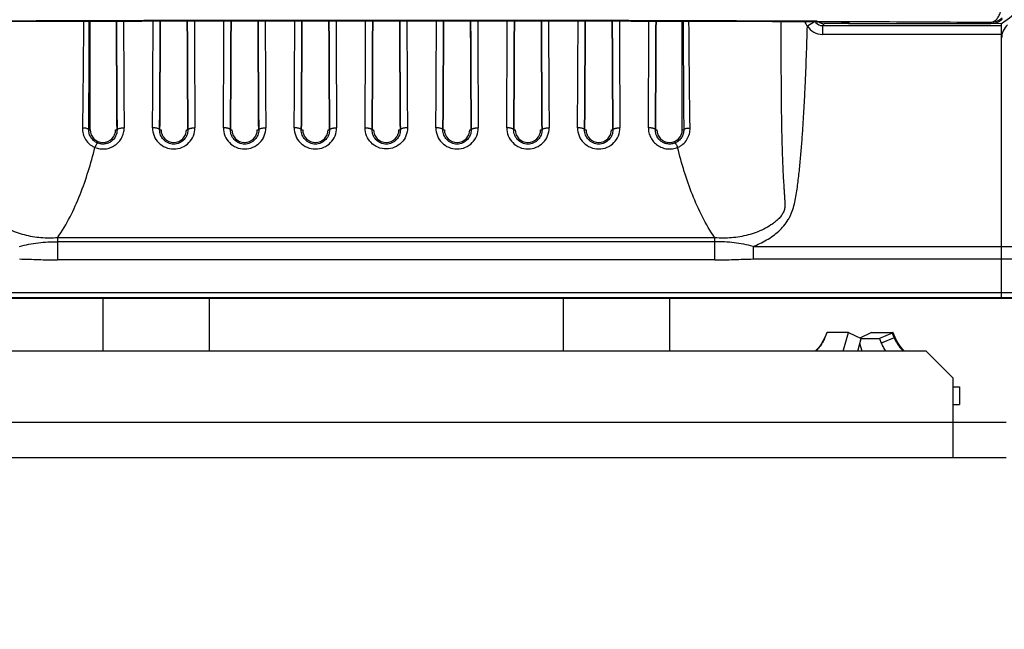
# Model space of a CAD drawing. Header units: millimetres. Extents: x 19266 to 21235, y -89 to 1237.
# Tile 38 of 74: x 20172 to 20283, y 352 to 421. Entities that reach past the tile are written whole.
import ezdxf

# ---------------------------------------------------------------- set-up
doc = ezdxf.new("R2010")
doc.units = ezdxf.units.MM
doc.header["$LTSCALE"] = 16.335
doc.header["$PDMODE"] = 3
doc.header["$PDSIZE"] = 0.3125
doc.layers.get('0').update_dxf_attribs({"linetype": 'CONTINUOUS'})
doc.layers.get('Defpoints').update_dxf_attribs({"linetype": 'CONTINUOUS'})
doc.layers.add('02___PRT_ALL_AXES', color=7, linetype='CONTINUOUS')
doc.layers.add('06___PRT_ALL_SURFS', color=7, linetype='CONTINUOUS')
doc.layers.add('尺寸线', color=3, linetype='CONTINUOUS', lineweight=13)
doc.styles.get("Standard").update_dxf_attribs({"font": 'SimSun Regular.ttf', "width": 0.8})
doc.dimstyles.new('ISO-25', dxfattribs={"dimtxt": 15, "dimasz": 15, "dimexe": 1.25, "dimexo": 0.625, "dimtad": 1, "dimtoh": 1, "dimdsep": 46, "dimtxsty": 'Standard', "dimcen": 2.5, "dimadec": 0, "dimazin": 0, "dimtfac": 1, "dimtmove": 0, "dimatfit": 3, "dimldrblk": 'CLOSEDBLANK', "dimfxl": 1, "dimarcsym": 0})

# ---------------------------------------------------------------- blocks, each defined once
blk = doc.blocks.new('*D13')
at = {"layer": 'Defpoints', "color": 0, "transparency": 16777216}
for p in [(20342.92, 433.61), (20082.92, 420.28), (20342.92, 324.32)]:
    blk.add_point(p, dxfattribs=at)
at = {"layer": '尺寸线', "color": 0, "lineweight": -2, "transparency": 16777216}
for p, q in [((20342.92, 432.99), (20342.92, 323.07)), ((20082.92, 419.66), (20082.92, 323.07)), ((20097.92, 324.32), (20327.92, 324.32))]:
    blk.add_line(p, q, dxfattribs=at)
at = {"layer": '尺寸线', "color": 0, "transparency": 16777216}
for points in [[(20097.92, 326.82), (20097.92, 321.82), (20082.92, 324.32)], [(20327.92, 326.82), (20327.92, 321.82), (20342.92, 324.32)]]:
    blk.add_solid(points, dxfattribs=at)
at = {"layer": '尺寸线', "color": 0, "transparency": 16777216, "insert": (20212.92, 334.19), "char_height": 15, "attachment_point": 5}
blk.add_mtext('260mm [10.24in]', dxfattribs=at)
blk = doc.blocks.new('_ClosedBlank')
at = {"color": 0, "linetype": 'ByBlock', "lineweight": -2}
for p, q in [((-1, 0.1667), (0, 0)), ((-1, 0.1667), (-1, -0.1667)), ((0, 0), (-1, -0.1667))]:
    blk.add_line(p, q, dxfattribs=at)

msp = doc.modelspace()

# ---------------------------------------------------------------- linework, layer by layer
at = {"color": 7, "linetype": 'Continuous'}
for p, q in [((20179.482, 408.363), (20179.482, 420.616)), ((20246.353, 408.363), (20246.353, 420.616)), ((20261.283, 420.563), (20260.487, 420.064)), ((20261.604, 420.562), (20261.591, 420.562)), ((20261.604, 420.608), (20263.658, 420.598)), ((20261.604, 420.562), (20261.671, 420.562)), ((20262.522, 420.557), (20262.886, 420.554)), ((20263.475, 420.549), (20263.637, 420.548)), ((20263.637, 420.548), (20263.811, 420.546)), ((20263.658, 420.598), (20263.96, 420.597)), ((20263.811, 420.546), (20263.973, 420.543)), ((20263.96, 420.597), (20264.745, 420.593)), ((20263.973, 420.543), (20264.172, 420.541)), ((20265.287, 420.363), (20264.983, 420.514)), ((20281.168, 420.497), (20281.219, 420.363)), ((20262.181, 420.126), (20262.391, 420.336)), ((20262.181, 420.126), (20282.416, 420.126)), ((20262.181, 420.126), (20262.181, 419.127)), ((20282.402, 420.351), (20262.391, 420.336)), ((20265.287, 420.363), (20281.219, 420.363)), ((20282.418, 389.363), (20282.418, 420.351)), ((20282.418, 419.127), (20262.181, 419.127)), ((20179.318, 408.363), (20179.482, 408.363)), ((20182.353, 408.363), (20182.514, 408.363)), ((20187.321, 408.363), (20187.482, 408.363)), ((20190.353, 408.363), (20190.514, 408.363)), ((20195.321, 408.363), (20195.482, 408.363)), ((20198.353, 408.363), (20198.514, 408.363)), ((20203.321, 408.363), (20203.482, 408.363)), ((20206.353, 408.363), (20206.514, 408.363)), ((20211.321, 408.363), (20211.482, 408.363)), ((20214.353, 408.363), (20214.514, 408.363)), ((20219.321, 408.363), (20219.482, 408.363)), ((20222.353, 408.363), (20222.514, 408.363)), ((20227.321, 408.363), (20227.482, 408.363)), ((20230.353, 408.363), (20230.514, 408.363)), ((20235.321, 408.363), (20235.482, 408.363)), ((20238.353, 408.363), (20238.514, 408.363)), ((20243.321, 408.363), (20243.482, 408.363)), ((20246.353, 408.363), (20246.517, 408.363)), ((20250.034, 396.171), (20175.801, 396.171)), ((20175.801, 396.171), (20175.801, 393.671)), ((20250.034, 393.671), (20250.034, 396.171)), ((20250.034, 395.728), (20175.801, 395.728)), ((20254.349, 395.191), (20342.918, 395.191)), ((20254.349, 395.191), (20254.349, 393.777)), ((20254.349, 393.777), (20342.332, 393.777)), ((20250.034, 393.671), (20175.801, 393.671)), ((20089.918, 389.363), (20335.918, 389.363)), ((20101.502, 389.981), (20324.267, 389.981)), ((20324.232, 389.395), (20101.538, 389.395)), ((20262.673, 385.462), (20262.45, 384.935)), ((20262.473, 384.925), (20262.45, 384.935)), ((20262.697, 385.452), (20262.473, 384.925)), ((20262.704, 385.471), (20262.697, 385.452)), ((20265.127, 385.471), (20262.704, 385.471)), ((20264.537, 383.363), (20265.127, 385.471)), ((20265.127, 385.471), (20266.571, 384.787)), ((20266.173, 383.363), (20266.571, 384.787)), ((20267.709, 385.471), (20266.418, 384.859)), ((20266.578, 384.787), (20268.621, 384.787)), ((20267.709, 385.471), (20270.131, 385.471)), ((20270.074, 385.402), (20268.621, 384.787)), ((20268.621, 384.787), (20268.832, 384.279)), ((20270.289, 384.894), (20268.832, 384.279)), ((20270.074, 385.402), (20270.289, 384.894)), ((20270.385, 384.935), (20270.162, 385.462)), ((20270.385, 384.935), (20270.289, 384.894)), ((20266.662, 383.363), (20266.418, 384.237)), ((20273.918, 383.363), (20151.918, 383.363)), ((20276.918, 380.363), (20273.918, 383.363)), ((20276.918, 380.363), (20276.918, 371.363)), ((20277.668, 379.363), (20277.668, 377.363)), ((20276.918, 377.363), (20277.668, 377.363)), ((20148.918, 375.363), (20276.918, 375.363)), ((20142.918, 371.363), (20282.918, 371.363))]:
    msp.add_line(p, q, dxfattribs=at)
at = {"color": 3, "linetype": 'Continuous'}
msp.add_line((20276.918, 375.363), (20282.918, 375.363), dxfattribs=at)
at = {"color": 7, "linetype": 'Continuous'}
for points in [[(20164.243, 420.562), (20174.528, 420.602), (20185.308, 420.633), (20196.289, 420.653), (20207.39, 420.664), (20218.528, 420.663), (20229.621, 420.653), (20240.59, 420.632), (20251.351, 420.602)], [(20251.351, 420.602), (20261.699, 420.562), (20262.087, 420.56), (20262.448, 420.557), (20262.783, 420.555), (20263.09, 420.553), (20263.37, 420.55), (20263.623, 420.547), (20263.85, 420.545), (20264.05, 420.542), (20264.225, 420.539), (20264.375, 420.536), (20264.5, 420.534), (20264.601, 420.531), (20264.676, 420.529), (20264.724, 420.527), (20264.734, 420.527)], [(20262.45, 384.935), (20262.28, 384.576), (20262.033, 384.154), (20261.763, 383.78), (20261.493, 383.469), (20261.379, 383.363)], [(20271.456, 383.363), (20271.342, 383.469), (20271.072, 383.78), (20270.802, 384.154), (20270.555, 384.576), (20270.385, 384.935)]]:
    msp.add_lwpolyline(points, dxfattribs=at)
for centre, radius, start, end in [((20272.398, 435.363), 18.038, 303.67917, 56.32083), ((20212.918, -10825.948), 11246.661, 89.7519658, 90.2480398), ((20212.918, -11105.528), 11526.193, 89.7579834, 90.2420221), ((17046.563, 429.91), 3132.83, 359.605916, 359.829977), ((23098.168, 430.214), 2915.736, 180.188514, 180.429399), ((22996.824, 429.975), 2813.592, 180.190436, 180.435607), ((17328.368, 430.219), 2858.235, 359.566307, 359.807814), ((17315.273, 429.979), 2872.129, 359.568769, 359.813552), ((23106.368, 430.215), 2915.936, 180.188174, 180.429392), ((23004.975, 429.976), 2813.743, 180.190101, 180.435605), ((17336.199, 430.22), 2858.404, 359.566313, 359.808105), ((17323.145, 429.98), 2872.258, 359.568772, 359.813842), ((23114.513, 430.216), 2916.081, 180.187927, 180.429387), ((23013.083, 429.977), 2813.851, 180.189861, 180.435603), ((17344.097, 430.221), 2858.506, 359.566316, 359.808281), ((17331.074, 429.98), 2872.329, 359.568773, 359.814002), ((23122.597, 430.217), 2916.164, 180.187785, 180.429384), ((23021.149, 429.977), 2813.917, 180.189714, 180.435601), ((17352.031, 430.221), 2858.573, 359.566319, 359.808367), ((17339.02, 429.981), 2872.382, 359.568775, 359.814073), ((23130.582, 430.217), 2916.15, 180.187769, 180.429385), ((23029.142, 429.977), 2813.91, 180.189713, 180.435602), ((17360.053, 430.221), 2858.551, 359.566318, 359.808366), ((17347.052, 429.981), 2872.35, 359.568773, 359.814057), ((23138.558, 430.216), 2916.126, 180.18784, 180.429385), ((23037.124, 429.977), 2813.892, 180.189801, 180.435602), ((17368.137, 430.22), 2858.466, 359.566315, 359.80822), ((17355.117, 429.98), 2872.286, 359.568772, 359.813912), ((23146.465, 430.216), 2916.033, 180.187997, 180.429389), ((23045.044, 429.977), 2813.812, 180.189978, 180.435603), ((17376.274, 430.22), 2858.329, 359.56631, 359.807984), ((17363.227, 429.979), 2872.176, 359.56877, 359.813663), ((23154.297, 430.215), 2915.865, 180.188284, 180.429395), ((23052.912, 429.976), 2813.679, 180.190274, 180.435606), ((17384.466, 430.218), 2858.138, 359.566303, 359.807653), ((17371.379, 429.978), 2872.023, 359.568767, 359.813319), ((23267.476, 429.36), 3021.033, 180.165878, 180.398229), ((20262.185, 421.129), 1.005, 214.54431, 223.34578), ((20262.18, 421.124), 0.998, 223.33523, 270.06798), ((20259.845, 12.799), 407.767, 89.62387, 89.74337), ((20260.946, 168.943), 251.619, 89.42401, 89.55818), ((20263.034, 347.05), 73.499, 88.97458, 89.11291), ((20265.283, 423.354), 2.991, 251.08165, 254.96883), ((20265.285, 423.362), 2.999, 254.9757, 259.09894), ((20265.288, 423.375), 3.012, 259.09474, 269.97421), ((20264.983, 423.505), 2.99, 265.23859, 270.00187), ((20281.168, 422.497), 2, 269.99893, 311.26049), ((20281.219, 422.362), 1.999, 269.99786, 299.81724), ((20281.214, 422.369), 2.008, 299.83023, 311.12415), ((20262.181, 421.126), 1.999, 212.07311, 270.00255), ((20284.418, 418.697), 2, 131.0535, 180), ((20180.918, 408.363), 1.436, 180, 0), ((20188.918, 408.363), 1.436, 180, 0), ((20196.918, 408.363), 1.436, 180, 0), ((20204.918, 408.363), 1.436, 180, 0), ((20212.918, 408.363), 1.436, 180, 0), ((20220.918, 408.363), 1.436, 180, 0), ((20228.918, 408.363), 1.436, 180, 0), ((20236.918, 408.363), 1.436, 180, 0), ((20244.918, 408.363), 1.436, 180, 0)]:
    msp.add_arc(centre, radius, start, end, dxfattribs=at)
for centre, major_axis, ratio, start_param, end_param in [((20184.546, 430.74), (0, 82.2), 0.0261859, -4.5889728, -4.4366791), ((20185.289, 430.74), (0, 82.2), 0.0261859, -1.8465062, -1.6940642), ((20192.546, 430.74), (0, 82.2), 0.0261859, -4.589191, -4.4366791), ((20193.289, 430.74), (0, 82.2), 0.0261859, -1.8465062, -1.6938807), ((20200.546, 430.74), (0, 82.2), 0.0261859, -4.5893499, -4.4366791), ((20201.289, 430.74), (0, 82.2), 0.0261859, -1.8465062, -1.6937797), ((20208.546, 430.74), (0, 82.2), 0.0261859, -4.5894409, -4.4366791), ((20209.289, 430.74), (0, 82.2), 0.0261859, -1.8465062, -1.6937349), ((20216.546, 430.74), (0, 82.2), 0.0261859, -4.5894515, -4.4366791), ((20217.289, 430.74), (0, 82.2), 0.0261859, -1.8465062, -1.6937456), ((20224.546, 430.74), (0, 82.2), 0.0261859, -4.5894068, -4.4366791), ((20225.289, 430.74), (0, 82.2), 0.0261859, -1.8465062, -1.6938372), ((20232.546, 430.74), (0, 82.2), 0.0261859, -4.5893061, -4.4366791), ((20233.289, 430.74), (0, 82.2), 0.0261859, -1.8465062, -1.6939956), ((20240.546, 430.74), (0, 82.2), 0.0261859, -4.5891225, -4.4366791), ((20241.289, 430.74), (0, 82.2), 0.0261859, -1.8465062, -1.6942135), ((20262.392, 421.337), (0.708, 0.708), 0.999315, -3.0324022, -2.3565371)]:
    msp.add_ellipse(centre, major_axis=major_axis, ratio=ratio, start_param=start_param, end_param=end_param, dxfattribs=at)
for points, knots in [([(20281.168, 420.497), (20281.286, 420.499), (20281.537, 420.563), (20281.859, 420.816), (20282.119, 421.192), (20282.238, 421.493), (20282.285, 421.656)], [0, 0, 0, 0, 0.206932, 0.4373653, 0.7022693, 1, 1, 1, 1]), ([(20175.801, 396.171), (20175.487, 396.148), (20174.857, 396.123), (20173.912, 396.159), (20172.973, 396.275), (20172.048, 396.473), (20171.146, 396.756), (20170.277, 397.129), (20169.592, 397.521), (20169.079, 397.888), (20168.718, 398.193), (20168.388, 398.533), (20168.106, 398.915), (20167.927, 399.359), (20167.887, 399.833), (20167.902, 400.304), (20167.932, 400.774), (20167.964, 401.244), (20168.008, 401.871), (20168.058, 402.654), (20168.109, 403.594), (20168.152, 404.536), (20168.188, 405.477), (20168.218, 406.419), (20168.252, 407.676), (20168.283, 409.248), (20168.308, 411.135), (20168.324, 413.023), (20168.334, 414.911), (20168.34, 417.429), (20168.34, 419.318), (20168.339, 420.578)], [0, 0, 0, 0, 0.031285, 0.0625695, 0.0938491, 0.1251242, 0.1563948, 0.1876641, 0.2189303, 0.2345718, 0.2502157, 0.2658589, 0.2815007, 0.2971261, 0.3127523, 0.3283578, 0.3439546, 0.3595469, 0.3751383, 0.4063243, 0.437516, 0.4687149, 0.4999213, 0.5311351, 0.562356, 0.6248177, 0.6873035, 0.7498105, 0.8123361, 0.8748778, 1, 1, 1, 1]), ([(20178.726, 420.611), (20178.72, 419.598), (20178.706, 417.577), (20178.68, 415.054), (20178.66, 413.045), (20178.641, 411.052), (20178.621, 409.56), (20178.599, 408.568)], [0, 0, 0, 0, 0.2524032, 0.5034413, 0.6283544, 0.7528044, 1, 1, 1, 1]), ([(20247.236, 408.568), (20247.214, 409.56), (20247.194, 411.052), (20247.175, 413.045), (20247.155, 415.054), (20247.129, 417.577), (20247.116, 419.598), (20247.11, 420.611)], [0, 0, 0, 0, 0.2471955, 0.3716457, 0.496559, 0.7475971, 1, 1, 1, 1]), ([(20257.496, 420.578), (20257.495, 419.318), (20257.495, 417.429), (20257.502, 414.911), (20257.511, 413.022), (20257.527, 411.135), (20257.552, 409.248), (20257.583, 407.676), (20257.617, 406.419), (20257.647, 405.477), (20257.683, 404.535), (20257.726, 403.594), (20257.777, 402.653), (20257.827, 401.87), (20257.871, 401.244), (20257.904, 400.774), (20257.933, 400.304), (20257.949, 399.833), (20257.914, 399.438), (20257.819, 399.136), (20257.681, 398.852), (20257.447, 398.532), (20257.117, 398.193), (20256.756, 397.888), (20256.244, 397.521), (20255.558, 397.129), (20254.689, 396.756), (20253.787, 396.473), (20252.862, 396.275), (20251.923, 396.159), (20250.978, 396.123), (20250.348, 396.148), (20250.034, 396.171)], [0, 0, 0, 0, 0.1251208, 0.1876617, 0.2501866, 0.3126929, 0.3751779, 0.4376389, 0.4688594, 0.5000729, 0.5312789, 0.5624774, 0.5936687, 0.6248543, 0.6404456, 0.6560378, 0.6716339, 0.68724, 0.7028596, 0.7106885, 0.718516, 0.7341536, 0.7497949, 0.7654371, 0.7810775, 0.8123424, 0.8436108, 0.8748805, 0.9061545, 0.937433, 0.9687161, 1, 1, 1, 1]), ([(20264.35, 420.538), (20264.438, 420.536), (20264.562, 420.534), (20264.716, 420.529), (20264.805, 420.527), (20264.875, 420.524), (20264.928, 420.521), (20264.961, 420.518), (20264.978, 420.517), (20264.983, 420.514)], [0, 0, 0, 0, 0.419005, 0.5871734, 0.7272268, 0.8387772, 0.9215501, 0.9753201, 1, 1, 1, 1]), ([(20264.745, 420.593), (20266.167, 420.586), (20271.642, 420.558), (20277.116, 420.525), (20281.168, 420.497)], [0, 0, 0, 0, 0.2598352, 1, 1, 1, 1]), ([(20254.349, 395.191), (20254.877, 395.391), (20255.904, 395.875), (20257.057, 396.71), (20257.845, 397.524), (20258.264, 398.096), (20258.54, 398.591), (20258.771, 399.108), (20258.978, 399.786), (20259.154, 400.615), (20259.294, 401.452), (20259.41, 402.292), (20259.546, 403.415), (20259.688, 404.822), (20259.831, 406.512), (20259.955, 408.203), (20260.063, 409.896), (20260.158, 411.59), (20260.27, 413.849), (20260.386, 416.673), (20260.456, 418.934), (20260.487, 420.064)], [0, 0, 0, 0, 0.0624621, 0.1248857, 0.1561334, 0.1873752, 0.2030081, 0.2186398, 0.2498873, 0.2811433, 0.312398, 0.3436531, 0.374908, 0.4374168, 0.4999259, 0.5624352, 0.6249445, 0.6874539, 0.7499632, 0.8749815, 1, 1, 1, 1]), ([(20179.318, 408.363), (20179.315, 408.394), (20179.265, 408.437), (20179.189, 408.473), (20179.06, 408.516), (20178.862, 408.551), (20178.691, 408.565), (20178.599, 408.568)], [0, 0, 0, 0, 0.1212846, 0.2173664, 0.3378157, 0.6414768, 1, 1, 1, 1]), ([(20178.599, 408.568), (20178.604, 408.34), (20178.648, 407.878), (20178.934, 407.24), (20179.313, 406.794), (20179.692, 406.523), (20179.901, 406.417), (20180.008, 406.37)], [0, 0, 0, 0, 0.2473883, 0.4962876, 0.7468708, 0.8732272, 1, 1, 1, 1]), ([(20180.309, 406.867), (20180.16, 406.929), (20179.88, 407.098), (20179.558, 407.46), (20179.359, 407.894), (20179.317, 408.208), (20179.318, 408.363)], [0, 0, 0, 0, 0.2557283, 0.5076755, 0.7556751, 1, 1, 1, 1]), ([(20180.008, 406.37), (20180.192, 406.296), (20180.58, 406.192), (20181.18, 406.182), (20181.764, 406.32), (20182.293, 406.593), (20182.735, 406.984), (20183.067, 407.465), (20183.271, 408.009), (20183.315, 408.393), (20183.314, 408.584)], [0, 0, 0, 0, 0.1268599, 0.2541881, 0.3811155, 0.5070654, 0.6317143, 0.7551189, 0.8777302, 1, 1, 1, 1]), ([(20182.514, 408.363), (20182.517, 408.114), (20182.401, 407.601), (20181.971, 407.095), (20181.507, 406.842), (20181.111, 406.741), (20180.7, 406.744), (20180.434, 406.816), (20180.309, 406.867)], [0, 0, 0, 0, 0.2383924, 0.4829606, 0.6103031, 0.7399252, 0.8705249, 1, 1, 1, 1]), ([(20182.514, 408.363), (20182.517, 408.398), (20182.574, 408.448), (20182.661, 408.488), (20182.761, 408.521), (20182.88, 408.547), (20183.066, 408.575), (20183.213, 408.583), (20183.314, 408.584)], [0, 0, 0, 0, 0.124202, 0.2220403, 0.3440704, 0.4876304, 0.6485435, 1, 1, 1, 1]), ([(20186.521, 408.584), (20186.519, 408.278), (20186.638, 407.655), (20187.162, 406.861), (20187.962, 406.32), (20188.918, 406.129), (20189.873, 406.32), (20190.673, 406.861), (20191.197, 407.655), (20191.316, 408.278), (20191.314, 408.584)], [0, 0, 0, 0, 0.1228566, 0.2466948, 0.3725366, 0.5000256, 0.6275026, 0.7533225, 0.8771478, 1, 1, 1, 1]), ([(20187.321, 408.363), (20187.318, 408.398), (20187.261, 408.448), (20187.174, 408.488), (20187.074, 408.521), (20186.955, 408.547), (20186.769, 408.575), (20186.622, 408.583), (20186.521, 408.584)], [0, 0, 0, 0, 0.1242738, 0.2221402, 0.3441804, 0.4877322, 0.6486213, 1, 1, 1, 1]), ([(20190.514, 408.363), (20190.516, 408.161), (20190.442, 407.749), (20190.104, 407.214), (20189.57, 406.838), (20188.917, 406.701), (20188.264, 406.838), (20187.731, 407.214), (20187.393, 407.749), (20187.319, 408.161), (20187.321, 408.363)], [0, 0, 0, 0, 0.1205296, 0.243008, 0.3696589, 0.50006, 0.6304338, 0.7570345, 0.8794762, 1, 1, 1, 1]), ([(20190.514, 408.363), (20190.517, 408.398), (20190.574, 408.448), (20190.661, 408.488), (20190.761, 408.521), (20190.88, 408.547), (20191.066, 408.575), (20191.213, 408.583), (20191.314, 408.584)], [0, 0, 0, 0, 0.124202, 0.2220403, 0.3440704, 0.4876304, 0.6485435, 1, 1, 1, 1]), ([(20194.521, 408.584), (20194.519, 408.278), (20194.638, 407.655), (20195.162, 406.861), (20195.962, 406.32), (20196.918, 406.129), (20197.873, 406.32), (20198.673, 406.861), (20199.197, 407.655), (20199.316, 408.278), (20199.314, 408.584)], [0, 0, 0, 0, 0.1228566, 0.2466948, 0.3725366, 0.5000256, 0.6275026, 0.7533225, 0.8771478, 1, 1, 1, 1]), ([(20195.321, 408.363), (20195.318, 408.398), (20195.261, 408.448), (20195.174, 408.488), (20195.074, 408.521), (20194.955, 408.547), (20194.769, 408.575), (20194.622, 408.583), (20194.521, 408.584)], [0, 0, 0, 0, 0.1242738, 0.2221402, 0.3441804, 0.4877322, 0.6486213, 1, 1, 1, 1]), ([(20198.514, 408.363), (20198.516, 408.161), (20198.442, 407.749), (20198.104, 407.214), (20197.57, 406.838), (20196.917, 406.701), (20196.264, 406.838), (20195.731, 407.214), (20195.393, 407.749), (20195.319, 408.161), (20195.321, 408.363)], [0, 0, 0, 0, 0.1205296, 0.243008, 0.3696589, 0.50006, 0.6304338, 0.7570345, 0.8794762, 1, 1, 1, 1]), ([(20198.514, 408.363), (20198.517, 408.398), (20198.574, 408.448), (20198.661, 408.488), (20198.761, 408.521), (20198.88, 408.547), (20199.066, 408.575), (20199.213, 408.583), (20199.314, 408.584)], [0, 0, 0, 0, 0.124202, 0.2220403, 0.3440704, 0.4876304, 0.6485435, 1, 1, 1, 1]), ([(20202.521, 408.584), (20202.519, 408.278), (20202.638, 407.655), (20203.162, 406.861), (20203.962, 406.32), (20204.918, 406.129), (20205.873, 406.32), (20206.673, 406.861), (20207.197, 407.655), (20207.316, 408.278), (20207.314, 408.584)], [0, 0, 0, 0, 0.1228566, 0.2466948, 0.3725366, 0.5000256, 0.6275026, 0.7533225, 0.8771478, 1, 1, 1, 1]), ([(20203.321, 408.363), (20203.318, 408.398), (20203.261, 408.448), (20203.174, 408.488), (20203.074, 408.521), (20202.955, 408.547), (20202.769, 408.575), (20202.622, 408.583), (20202.521, 408.584)], [0, 0, 0, 0, 0.1242738, 0.2221402, 0.3441804, 0.4877322, 0.6486213, 1, 1, 1, 1]), ([(20206.514, 408.363), (20206.516, 408.161), (20206.442, 407.749), (20206.104, 407.214), (20205.57, 406.838), (20204.917, 406.701), (20204.264, 406.838), (20203.731, 407.214), (20203.393, 407.749), (20203.319, 408.161), (20203.321, 408.363)], [0, 0, 0, 0, 0.1205296, 0.243008, 0.3696589, 0.50006, 0.6304338, 0.7570345, 0.8794762, 1, 1, 1, 1]), ([(20206.514, 408.363), (20206.517, 408.398), (20206.574, 408.448), (20206.661, 408.488), (20206.761, 408.521), (20206.88, 408.547), (20207.066, 408.575), (20207.213, 408.583), (20207.314, 408.584)], [0, 0, 0, 0, 0.124202, 0.2220403, 0.3440704, 0.4876304, 0.6485435, 1, 1, 1, 1]), ([(20215.314, 408.584), (20215.316, 408.278), (20215.197, 407.655), (20214.673, 406.861), (20213.873, 406.32), (20212.917, 406.128), (20211.962, 406.32), (20211.162, 406.861), (20210.638, 407.655), (20210.519, 408.278), (20210.521, 408.584)], [0, 0, 0, 0, 0.1228363, 0.2466816, 0.3725307, 0.5000236, 0.6275069, 0.7533366, 0.8771674, 1, 1, 1, 1]), ([(20210.521, 408.584), (20210.622, 408.583), (20210.769, 408.575), (20210.955, 408.547), (20211.074, 408.521), (20211.174, 408.488), (20211.261, 408.448), (20211.318, 408.398), (20211.321, 408.363)], [0, 0, 0, 0, 0.3513668, 0.5122354, 0.6558005, 0.7778751, 0.8757674, 1, 1, 1, 1]), ([(20214.514, 408.363), (20214.516, 408.161), (20214.442, 407.749), (20214.104, 407.214), (20213.57, 406.838), (20212.917, 406.701), (20212.264, 406.838), (20211.731, 407.214), (20211.393, 407.749), (20211.319, 408.161), (20211.321, 408.363)], [0, 0, 0, 0, 0.1205308, 0.2430082, 0.3696598, 0.5000605, 0.6304345, 0.7570343, 0.8794755, 1, 1, 1, 1]), ([(20215.314, 408.584), (20215.213, 408.583), (20215.066, 408.575), (20214.88, 408.547), (20214.761, 408.521), (20214.661, 408.488), (20214.574, 408.448), (20214.517, 408.398), (20214.514, 408.363)], [0, 0, 0, 0, 0.3512291, 0.5120227, 0.6555566, 0.7776767, 0.8756459, 1, 1, 1, 1]), ([(20218.521, 408.584), (20218.519, 408.278), (20218.638, 407.655), (20219.162, 406.861), (20219.962, 406.32), (20220.918, 406.129), (20221.873, 406.32), (20222.673, 406.861), (20223.197, 407.655), (20223.316, 408.278), (20223.314, 408.584)], [0, 0, 0, 0, 0.1228553, 0.2466948, 0.3725353, 0.5000244, 0.6275019, 0.7533221, 0.8771461, 1, 1, 1, 1]), ([(20219.321, 408.363), (20219.318, 408.398), (20219.261, 408.448), (20219.174, 408.488), (20219.074, 408.521), (20218.955, 408.547), (20218.769, 408.575), (20218.622, 408.583), (20218.521, 408.584)], [0, 0, 0, 0, 0.1242738, 0.2221402, 0.3441804, 0.4877322, 0.6486213, 1, 1, 1, 1]), ([(20222.514, 408.363), (20222.516, 408.161), (20222.442, 407.749), (20222.104, 407.214), (20221.57, 406.838), (20220.917, 406.701), (20220.264, 406.838), (20219.731, 407.214), (20219.393, 407.749), (20219.319, 408.161), (20219.321, 408.363)], [0, 0, 0, 0, 0.120531, 0.2430082, 0.3696602, 0.5000608, 0.6304355, 0.7570352, 0.879478, 1, 1, 1, 1]), ([(20222.514, 408.363), (20222.517, 408.398), (20222.574, 408.448), (20222.661, 408.488), (20222.761, 408.521), (20222.88, 408.547), (20223.066, 408.575), (20223.213, 408.583), (20223.314, 408.584)], [0, 0, 0, 0, 0.1242329, 0.2221254, 0.3442002, 0.4877654, 0.6486339, 1, 1, 1, 1]), ([(20226.521, 408.584), (20226.519, 408.278), (20226.638, 407.655), (20227.162, 406.861), (20227.962, 406.32), (20228.918, 406.129), (20229.873, 406.32), (20230.673, 406.861), (20231.197, 407.655), (20231.316, 408.278), (20231.314, 408.584)], [0, 0, 0, 0, 0.1228553, 0.2466948, 0.3725353, 0.5000244, 0.6275019, 0.7533221, 0.8771461, 1, 1, 1, 1]), ([(20227.321, 408.363), (20227.318, 408.398), (20227.261, 408.448), (20227.174, 408.488), (20227.074, 408.521), (20226.955, 408.547), (20226.769, 408.575), (20226.622, 408.583), (20226.521, 408.584)], [0, 0, 0, 0, 0.1242738, 0.2221402, 0.3441804, 0.4877322, 0.6486213, 1, 1, 1, 1]), ([(20230.514, 408.363), (20230.516, 408.161), (20230.442, 407.749), (20230.104, 407.214), (20229.57, 406.838), (20228.917, 406.701), (20228.264, 406.838), (20227.731, 407.214), (20227.393, 407.749), (20227.319, 408.161), (20227.321, 408.363)], [0, 0, 0, 0, 0.120531, 0.2430082, 0.3696602, 0.5000608, 0.6304355, 0.7570352, 0.879478, 1, 1, 1, 1]), ([(20230.514, 408.363), (20230.517, 408.398), (20230.574, 408.448), (20230.661, 408.488), (20230.761, 408.521), (20230.88, 408.547), (20231.066, 408.575), (20231.213, 408.583), (20231.314, 408.584)], [0, 0, 0, 0, 0.1242329, 0.2221254, 0.3442002, 0.4877654, 0.6486339, 1, 1, 1, 1]), ([(20234.521, 408.584), (20234.519, 408.278), (20234.638, 407.655), (20235.162, 406.861), (20235.962, 406.32), (20236.918, 406.129), (20237.873, 406.32), (20238.673, 406.861), (20239.197, 407.655), (20239.316, 408.278), (20239.314, 408.584)], [0, 0, 0, 0, 0.1228553, 0.2466948, 0.3725353, 0.5000244, 0.6275019, 0.7533221, 0.8771461, 1, 1, 1, 1]), ([(20235.321, 408.363), (20235.318, 408.398), (20235.261, 408.448), (20235.174, 408.488), (20235.074, 408.521), (20234.955, 408.547), (20234.769, 408.575), (20234.622, 408.583), (20234.521, 408.584)], [0, 0, 0, 0, 0.1242738, 0.2221402, 0.3441804, 0.4877322, 0.6486213, 1, 1, 1, 1]), ([(20238.514, 408.363), (20238.516, 408.161), (20238.442, 407.749), (20238.104, 407.214), (20237.57, 406.838), (20236.917, 406.701), (20236.264, 406.838), (20235.731, 407.214), (20235.393, 407.749), (20235.319, 408.161), (20235.321, 408.363)], [0, 0, 0, 0, 0.120531, 0.2430082, 0.3696602, 0.5000608, 0.6304355, 0.7570352, 0.879478, 1, 1, 1, 1]), ([(20238.514, 408.363), (20238.517, 408.398), (20238.574, 408.448), (20238.661, 408.488), (20238.761, 408.521), (20238.88, 408.547), (20239.066, 408.575), (20239.213, 408.583), (20239.314, 408.584)], [0, 0, 0, 0, 0.1242329, 0.2221254, 0.3442002, 0.4877654, 0.6486339, 1, 1, 1, 1]), ([(20242.521, 408.584), (20242.52, 408.393), (20242.564, 408.009), (20242.768, 407.465), (20243.1, 406.984), (20243.542, 406.593), (20244.071, 406.32), (20244.655, 406.182), (20245.256, 406.192), (20245.644, 406.296), (20245.827, 406.37)], [0, 0, 0, 0, 0.1222671, 0.2448767, 0.3682848, 0.4929386, 0.6188915, 0.7458225, 0.873146, 1, 1, 1, 1]), ([(20243.321, 408.363), (20243.318, 408.398), (20243.261, 408.448), (20243.174, 408.488), (20243.074, 408.521), (20242.955, 408.547), (20242.769, 408.575), (20242.622, 408.583), (20242.521, 408.584)], [0, 0, 0, 0, 0.1242738, 0.2221402, 0.3441804, 0.4877322, 0.6486213, 1, 1, 1, 1]), ([(20245.526, 406.867), (20245.401, 406.816), (20245.135, 406.744), (20244.724, 406.741), (20244.327, 406.842), (20243.864, 407.095), (20243.434, 407.601), (20243.318, 408.114), (20243.321, 408.363)], [0, 0, 0, 0, 0.1295231, 0.2601509, 0.389758, 0.5170665, 0.7615868, 1, 1, 1, 1]), ([(20246.517, 408.363), (20246.518, 408.208), (20246.476, 407.894), (20246.277, 407.46), (20245.955, 407.098), (20245.675, 406.929), (20245.526, 406.867)], [0, 0, 0, 0, 0.244357, 0.4924216, 0.7443651, 1, 1, 1, 1]), ([(20245.827, 406.37), (20245.934, 406.418), (20246.143, 406.524), (20246.522, 406.794), (20246.901, 407.241), (20247.187, 407.879), (20247.232, 408.34), (20247.236, 408.568)], [0, 0, 0, 0, 0.1268114, 0.2531619, 0.503793, 0.7526644, 1, 1, 1, 1]), ([(20246.517, 408.363), (20246.52, 408.394), (20246.57, 408.437), (20246.646, 408.473), (20246.775, 408.516), (20246.973, 408.551), (20247.144, 408.565), (20247.236, 408.568)], [0, 0, 0, 0, 0.1212929, 0.2174125, 0.3378964, 0.6415364, 1, 1, 1, 1]), ([(20175.801, 396.171), (20176.321, 396.924), (20177.249, 398.513), (20178.375, 401.037), (20179.29, 403.666), (20179.784, 405.462), (20180.008, 406.37)], [0, 0, 0, 0, 0.2475729, 0.4962414, 0.7469232, 1, 1, 1, 1]), ([(20180.309, 406.867), (20180.303, 406.869), (20180.284, 406.858), (20180.26, 406.833), (20180.228, 406.79), (20180.174, 406.704), (20180.098, 406.563), (20180.039, 406.439), (20180.008, 406.37)], [0, 0, 0, 0, 0.0340066, 0.0947194, 0.1849198, 0.3033601, 0.6146694, 1, 1, 1, 1]), ([(20245.526, 406.867), (20245.532, 406.869), (20245.551, 406.858), (20245.575, 406.833), (20245.607, 406.79), (20245.661, 406.704), (20245.737, 406.563), (20245.796, 406.439), (20245.827, 406.37)], [0, 0, 0, 0, 0.0340001, 0.094708, 0.1849067, 0.3033482, 0.6146649, 1, 1, 1, 1]), ([(20250.034, 396.171), (20249.514, 396.924), (20248.586, 398.513), (20247.46, 401.037), (20246.545, 403.666), (20246.051, 405.462), (20245.827, 406.37)], [0, 0, 0, 0, 0.2475729, 0.4962415, 0.7469233, 1, 1, 1, 1]), ([(20171.486, 395.191), (20171.834, 395.297), (20172.544, 395.461), (20173.622, 395.624), (20174.71, 395.709), (20175.437, 395.724), (20175.801, 395.728)], [0, 0, 0, 0, 0.2501225, 0.4999253, 0.7497073, 1, 1, 1, 1]), ([(20254.349, 395.191), (20254.003, 395.302), (20253.29, 395.456), (20252.213, 395.625), (20251.125, 395.711), (20250.398, 395.72), (20250.034, 395.728)], [0, 0, 0, 0, 0.2501568, 0.4998162, 0.7496984, 1, 1, 1, 1]), ([(20171.486, 393.777), (20171.846, 393.777), (20172.565, 393.755), (20174.003, 393.695), (20175.082, 393.671), (20175.801, 393.671)], [0, 0, 0, 0, 0.2500176, 0.4999612, 1, 1, 1, 1]), ([(20250.034, 393.671), (20250.753, 393.671), (20251.832, 393.696), (20253.27, 393.755), (20253.989, 393.777), (20254.349, 393.777)], [0, 0, 0, 0, 0.5000424, 0.7499788, 1, 1, 1, 1]), ([(20262.473, 384.925), (20262.407, 384.77), (20262.262, 384.471), (20262.008, 384.056), (20261.734, 383.685), (20261.536, 383.463), (20261.436, 383.362)], [0, 0, 0, 0, 0.2681066, 0.527913, 0.7734063, 1, 1, 1, 1]), ([(20262.673, 385.462), (20262.675, 385.466), (20262.687, 385.47), (20262.697, 385.471), (20262.704, 385.471)], [0, 0, 0, 0, 0.3523313, 1, 1, 1, 1]), ([(20270.074, 385.402), (20270.087, 385.408), (20270.111, 385.418), (20270.137, 385.433), (20270.152, 385.444), (20270.159, 385.451), (20270.163, 385.459), (20270.162, 385.462)], [0, 0, 0, 0, 0.3938194, 0.6988608, 0.8119069, 0.8979437, 1, 1, 1, 1]), ([(20270.162, 385.462), (20270.16, 385.466), (20270.148, 385.47), (20270.138, 385.471), (20270.131, 385.471)], [0, 0, 0, 0, 0.3523313, 1, 1, 1, 1]), ([(20270.289, 384.894), (20270.354, 384.739), (20270.5, 384.442), (20270.755, 384.031), (20271.029, 383.67), (20271.227, 383.456), (20271.328, 383.361)], [0, 0, 0, 0, 0.270811, 0.5319801, 0.7767509, 1, 1, 1, 1]), ([(20268.832, 384.279), (20268.903, 384.108), (20269.056, 383.794), (20269.239, 383.496), (20269.331, 383.362)], [0, 0, 0, 0, 0.5310472, 1, 1, 1, 1])]:
    msp.add_open_spline(points, degree=3, knots=knots, dxfattribs=at)
msp.add_open_spline([(20260.185, 420.563), (20260.257, 420.383), (20260.362, 420.214), (20260.487, 420.064)], degree=3, dxfattribs=at)
at = {"layer": '02___PRT_ALL_AXES', "color": 7, "linetype": 'Continuous'}
for p, q in [((20180.918, 389.363), (20180.918, 383.363)), ((20192.918, 389.363), (20192.918, 383.363)), ((20232.918, 389.363), (20232.918, 383.363)), ((20244.918, 389.363), (20244.918, 383.363))]:
    msp.add_line(p, q, dxfattribs=at)
at = {"layer": '06___PRT_ALL_SURFS', "color": 7, "linetype": 'Continuous'}
msp.add_line((20276.918, 379.363), (20277.668, 379.363), dxfattribs=at)

# ---------------------------------------------------------------- dimensions: what is measured, and where the dimension line sits
at = {"layer": '尺寸线'}
dim = msp.add_linear_dim(base=(20342.918, 324.317), p1=(20082.918, 420.285), p2=(20342.918, 433.613), dimstyle='ISO-25', override={"dimpost": 'mm'}, dxfattribs=at)
dim.commit()
dim.dimension.update_dxf_attribs({"geometry": '*D13', "text_midpoint": (20212.918, 334.192)})

doc.saveas('drawing.dxf')
